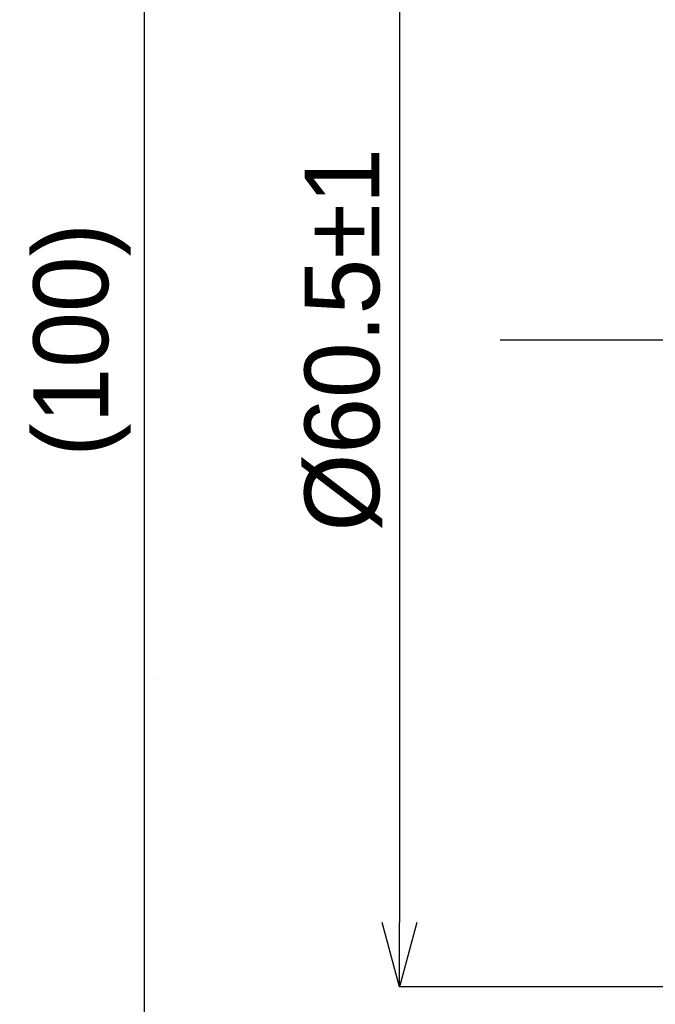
# Model space of a CAD drawing. Extents: x 42 to 326, y -44 to 264.
# Tile 4 of 12: x 159 to 188, y 159 to 205. Entities that reach past the tile are written whole.
import ezdxf

# ---------------------------------------------------------------- set-up
doc = ezdxf.new("R2010")
doc.units = 0
doc.header["$PDSIZE"] = -1
doc.linetypes.add('SLD-実線', pattern=[0])
doc.layers.get('0').update_dxf_attribs({"linetype": 'CONTINUOUS'})
doc.layers.get('Defpoints').update_dxf_attribs({"linetype": 'CONTINUOUS'})
doc.layers.add('SLD-0', color=7, linetype='SLD-実線')
doc.styles.add('SLDTEXTSTYLE1', font='txt')
doc.dimstyles.new('SLDDIMSTYLE5', dxfattribs={"dimtxt": 3.5, "dimasz": 3, "dimexe": 0, "dimexo": 0.0625, "dimgap": 0.875, "dimtad": 3, "dimrnd": 1e-09, "dimzin": 12, "dimdsep": 46, "dimtxsty": 'SLDTEXTSTYLE1', "dimblk1": 'OPEN30', "dimblk2": 'OPEN30', "dimsah": 1, "dimcen": 0.09, "dimadec": 0, "dimazin": 0, "dimtfac": 1, "dimtofl": 0, "dimtmove": 0, "dimatfit": 3, "dimldrblk": 'OPEN30', "dimfxl": 1, "dimtolj": 1, "dimtzin": 12, "dimarcsym": 0})
doc.dimstyles.new('SLDDIMSTYLE7', dxfattribs={"dimtxt": 3.5, "dimasz": 3, "dimexe": 0, "dimexo": 0.0625, "dimgap": 0.875, "dimtad": 3, "dimdec": 1, "dimrnd": 1e-09, "dimzin": 12, "dimdsep": 46, "dimtxsty": 'SLDTEXTSTYLE1', "dimblk1": 'OPEN30', "dimblk2": 'OPEN30', "dimsah": 1, "dimcen": 0.09, "dimadec": 0, "dimazin": 0, "dimtol": 1, "dimtp": 1, "dimtm": 1, "dimtfac": 1, "dimtdec": 0, "dimtofl": 0, "dimtmove": 0, "dimatfit": 3, "dimldrblk": 'OPEN30', "dimfxl": 1, "dimtolj": 1, "dimarcsym": 0})
doc.dimstyles.new('SLDDIMSTYLE9', dxfattribs={"dimtxt": 3.5, "dimasz": 3, "dimexe": 0, "dimexo": 0.0625, "dimgap": 0.875, "dimtad": 3, "dimdec": 1, "dimrnd": 1e-09, "dimdsep": 46, "dimtxsty": 'SLDTEXTSTYLE1', "dimblk1": 'OPEN30', "dimblk2": 'OPEN30', "dimsah": 1, "dimcen": 0.09, "dimadec": 0, "dimazin": 0, "dimtfac": 1, "dimtmove": 0, "dimatfit": 3, "dimldrblk": 'OPEN30', "dimfxl": 1, "dimtolj": 1, "dimtzin": 12, "dimarcsym": 0})

# ---------------------------------------------------------------- blocks, each defined once
blk = doc.blocks.new('_OPEN30')
at = {"color": 0, "linetype": 'ByBlock'}
for p, q in [((-1, 0.267949), (0, 0)), ((0, 0), (-1, -0.267949)), ((0, 0), (-1, 0))]:
    blk.add_line(p, q, dxfattribs=at)
blk = doc.blocks.new('_D_7')
at = {"layer": 'Defpoints', "color": 0}
for p in [(164.603, 240), (223.5, 240), (223.5, 140)]:
    blk.add_point(p, dxfattribs=at)
at = {"layer": 'SLD-0', "color": 0, "lineweight": -2}
for p, q in [((223.438, 240), (164.603, 240)), ((164.603, 143), (164.603, 237)), ((223.438, 140), (164.603, 140))]:
    blk.add_line(p, q, dxfattribs=at)
at = {"layer": 'SLD-0', "color": 0, "lineweight": -2, "xscale": 3, "yscale": 3, "zscale": 3}
for p, rotation in [((164.603, 240), 90), ((164.603, 140), 270)]:
    blk.add_blockref('_OPEN30', p, dxfattribs=dict(at, rotation=rotation))
at = {"layer": 'SLD-0', "color": 0, "insert": (161.685, 190), "char_height": 3.5, "attachment_point": 5, "rotation": 90, "style": 'SLDTEXTSTYLE1'}
blk.add_mtext('\\A1;(100)', dxfattribs=at)
blk = doc.blocks.new('_D_8')
at = {"layer": 'Defpoints', "color": 0}
for p in [(190.8, 220.25), (176.53, 159.75), (190.8, 159.75)]:
    blk.add_point(p, dxfattribs=at)
at = {"layer": 'SLD-0', "color": 0, "lineweight": -2}
for p, q in [((190.738, 220.25), (176.53, 220.25)), ((176.53, 217.25), (176.53, 162.75)), ((190.738, 159.75), (176.53, 159.75))]:
    blk.add_line(p, q, dxfattribs=at)
at = {"layer": 'SLD-0', "color": 0, "lineweight": -2, "xscale": 3, "yscale": 3, "zscale": 3}
for p, rotation in [((176.53, 220.25), 90), ((176.53, 159.75), 270)]:
    blk.add_blockref('_OPEN30', p, dxfattribs=dict(at, rotation=rotation))
at = {"layer": 'SLD-0', "color": 0, "insert": (173.905, 190), "char_height": 3.5, "attachment_point": 5, "rotation": 90, "style": 'SLDTEXTSTYLE1'}
blk.add_mtext('\\A1;%%c60.5±1', dxfattribs=at)
blk = doc.blocks.new('_D_10')
at = {"layer": 'Defpoints', "color": 0}
for p in [(190.11, 179.116), (189.3, 164.5), (190.11, 124)]:
    blk.add_point(p, dxfattribs=at)
at = {"layer": 'SLD-0', "color": 0, "lineweight": -2}
for p, q in [((190.11, 179.054), (190.11, 124)), ((189.3, 164.438), (189.3, 124)), ((186.3, 124), (172.294, 124)), ((190.11, 124), (189.3, 124)), ((193.11, 124), (196.11, 124))]:
    blk.add_line(p, q, dxfattribs=at)
at = {"layer": 'SLD-0', "color": 0, "lineweight": -2, "xscale": 3, "yscale": 3, "zscale": 3}
blk.add_blockref('_OPEN30', (189.3, 124), dxfattribs=at)
at = {"layer": 'SLD-0', "color": 0, "lineweight": -2, "xscale": 3, "yscale": 3, "zscale": 3, "rotation": 180}
blk.add_blockref('_OPEN30', (190.11, 124), dxfattribs=at)
at = {"layer": 'SLD-0', "color": 0, "insert": (177.797, 126.918), "char_height": 3.5, "attachment_point": 5, "style": 'SLDTEXTSTYLE1'}
blk.add_mtext('\\A1;(0.8)', dxfattribs=at)

msp = doc.modelspace()

# ---------------------------------------------------------------- hatches: boundary and pattern name
at = {"linetype": 'SLD-実線'}
h = msp.add_hatch(dxfattribs=at)
h.set_pattern_fill('ANSI31', style=0)
edge = h.paths.add_edge_path(flags=0)
edge.add_spline(control_points=[(174.1347, 199.86737), (173.98198, 199.91235), (173.61278, 199.98065), (173.241, 199.92839), (173.02337, 199.86737)], knot_values=[0.79475102, 0.79475102, 0.79475102, 0.79475102, 0.79773045, 0.80192387, 0.80192387, 0.80192387, 0.80192387], weights=[1, 1, 1, 1, 1], degree=3, periodic=0)
edge.add_line((173.02337, 199.86737), (174.1347, 199.86737))
h = msp.add_hatch(dxfattribs=at)
h.set_pattern_fill('ANSI34', style=0)
edge = h.paths.add_edge_path(flags=0)
edge.add_spline(control_points=[(171.11147, 198.81321), (171.19042, 198.86662), (171.1744, 198.85563), (171.08209, 198.79337), (171.01807, 198.75019), (170.91477, 198.67944), (170.75138, 198.57645), (170.66985, 198.52506), (170.57251, 198.46491), (170.44794, 198.39612), (170.39584, 198.36735), (170.33841, 198.33684), (170.27383, 198.30515), (170.20866, 198.27317), (170.13426, 198.23903), (170.05152, 198.20642), (170.00911, 198.1897), (169.96366, 198.17314), (169.91785, 198.15821), (169.87176, 198.14318), (169.82412, 198.12949), (169.77971, 198.11849), (169.73934, 198.1085), (169.70066, 198.10043), (169.66553, 198.09422), (169.60968, 198.08436), (169.56108, 198.07878), (169.51947, 198.07556), (169.442, 198.06957), (169.38482, 198.07098), (169.33938, 198.07362), (169.23724, 198.07957), (169.18855, 198.09111), (169.16919, 198.09475), (169.13832, 198.10057), (169.18859, 198.0855), (169.31063, 198.07562), (169.43377, 198.06566), (169.63134, 198.07415), (169.85091, 198.13761)], knot_values=[0, 0, 0, 0, 0.00193106, 0.00193106, 0.00193106, 0.00326489, 0.00326489, 0.00326489, 0.00392726, 0.00392726, 0.00392726, 0.0042027, 0.0042027, 0.0042027, 0.00448277, 0.00448277, 0.00448277, 0.00462489, 0.00462489, 0.00462489, 0.00476844, 0.00476844, 0.00476844, 0.00489819, 0.00489819, 0.00489819, 0.00510537, 0.00510537, 0.00510537, 0.00549233, 0.00549233, 0.00549233, 0.00636664, 0.00636664, 0.00636664, 0.00776974, 0.00776974, 0.00776974, 0.00918126, 0.00918126, 0.00918126, 0.00918126], weights=[1, 1, 1, 1, 1, 1, 1, 1, 1, 1, 1, 1, 1, 1, 1, 1, 1, 1, 1, 1, 1, 1, 1, 1, 1, 1, 1, 1, 1, 1, 1, 1, 1, 1, 1, 1, 1, 1, 1, 1], degree=3, periodic=0)
edge.add_spline(control_points=[(169.85091, 198.13761), (170.26644, 198.25772), (170.68674, 198.52591), (171.11147, 198.81321)], knot_values=[0.17743735, 0.17743735, 0.17743735, 0.17743735, 0.1857467, 0.1857467, 0.1857467, 0.1857467], weights=[1, 1, 1, 1], degree=3, periodic=0)
h = msp.add_hatch(dxfattribs=at)
h.set_pattern_fill('ANSI34', style=0)
edge = h.paths.add_edge_path(flags=0)
edge.add_spline(control_points=[(171.11147, 198.81321), (170.68674, 198.52591), (170.26644, 198.25772), (169.85091, 198.13761)], knot_values=[0.8142533, 0.8142533, 0.8142533, 0.8142533, 0.82256265, 0.82256265, 0.82256265, 0.82256265], weights=[1, 1, 1, 1], degree=3, periodic=0)
edge.add_spline(control_points=[(169.85091, 198.13761), (169.91283, 198.11636), (169.97726, 198.10137), (170.04222, 198.09322), (170.15032, 198.07965), (170.26239, 198.0851), (170.36869, 198.109), (170.4805, 198.13415), (170.58927, 198.18044), (170.68535, 198.24292), (170.78605, 198.3084), (170.87597, 198.3936), (170.9477, 198.48995), (171.01982, 198.58685), (171.07576, 198.69782), (171.11147, 198.81321)], knot_values=[0.00246919, 0.00246919, 0.00246919, 0.00246919, 0.00266658, 0.00266658, 0.00266658, 0.00299612, 0.00299612, 0.00299612, 0.00334312, 0.00334312, 0.00334312, 0.00370697, 0.00370697, 0.00370697, 0.00407273, 0.00407273, 0.00407273, 0.00407273], weights=[1, 1, 1, 1, 1, 1, 1, 1, 1, 1, 1, 1, 1, 1, 1, 1], degree=3, periodic=0)
h = msp.add_hatch(dxfattribs=at)
h.set_pattern_fill('ANSI34', style=0)
edge = h.paths.add_edge_path(flags=0)
edge.add_spline(control_points=[(169.83727, 176.05044), (169.53867, 176.14454), (169.28993, 176.1459), (169.19969, 176.14005), (169.16327, 176.13769), (169.15097, 176.1361), (169.16748, 176.13757), (169.18405, 176.13905), (169.2277, 176.14464), (169.32108, 176.14254), (169.36531, 176.14154), (169.42187, 176.13869), (169.49887, 176.12817), (169.535, 176.12324), (169.57633, 176.11644), (169.62302, 176.10675), (169.6702, 176.09696), (169.72459, 176.08372), (169.7814, 176.06732), (169.83017, 176.05323), (169.88204, 176.03641), (169.93159, 176.01872), (169.98616, 175.99923), (170.03954, 175.9782), (170.08867, 175.95755), (170.16546, 175.92527), (170.23466, 175.89293), (170.2963, 175.8626), (170.41557, 175.8039), (170.51197, 175.75041), (170.59427, 175.70317), (170.7696, 175.60253), (170.88793, 175.52606), (170.97416, 175.47037), (171.127, 175.37167), (171.18218, 175.33333), (171.15333, 175.35259), (171.14584, 175.35759), (171.1323, 175.36663), (171.11115, 175.38066)], knot_values=[0, 0, 0, 0, 0.00202946, 0.00202946, 0.00202946, 0.0028368, 0.0028368, 0.0028368, 0.00364964, 0.00364964, 0.00364964, 0.00403297, 0.00403297, 0.00403297, 0.00421161, 0.00421161, 0.00421161, 0.00439354, 0.00439354, 0.00439354, 0.00454923, 0.00454923, 0.00454923, 0.00472024, 0.00472024, 0.00472024, 0.00498822, 0.00498822, 0.00498822, 0.00550883, 0.00550883, 0.00550883, 0.00662383, 0.00662383, 0.00662383, 0.00861194, 0.00861194, 0.00861194, 0.00912219, 0.00912219, 0.00912219, 0.00912219], weights=[1, 1, 1, 1, 1, 1, 1, 1, 1, 1, 1, 1, 1, 1, 1, 1, 1, 1, 1, 1, 1, 1, 1, 1, 1, 1, 1, 1, 1, 1, 1, 1, 1, 1, 1, 1, 1, 1, 1, 1], degree=3, periodic=0)
edge.add_spline(control_points=[(171.11115, 175.38066), (170.68123, 175.66581), (170.25121, 175.92), (169.83727, 176.05044)], knot_values=[0.6394463, 0.6394463, 0.6394463, 0.6394463, 0.6474792, 0.6474792, 0.6474792, 0.6474792], weights=[1, 1, 1, 1], degree=3, periodic=0)
h = msp.add_hatch(dxfattribs=at)
h.set_pattern_fill('ANSI34', style=0)
edge = h.paths.add_edge_path(flags=0)
edge.add_spline(control_points=[(169.83727, 176.05044), (170.25121, 175.92), (170.68123, 175.66581), (171.11115, 175.38066)], knot_values=[0.3525208, 0.3525208, 0.3525208, 0.3525208, 0.3605537, 0.3605537, 0.3605537, 0.3605537], weights=[1, 1, 1, 1], degree=3, periodic=0)
edge.add_spline(control_points=[(171.11115, 175.38066), (171.07881, 175.48485), (171.03008, 175.58529), (170.96785, 175.67488), (170.90523, 175.76504), (170.82735, 175.84636), (170.73947, 175.91214), (170.65422, 175.97596), (170.55738, 176.0267), (170.45616, 176.05978), (170.35482, 176.0929), (170.24638, 176.10911), (170.13978, 176.1068), (170.03723, 176.10458), (169.93377, 176.0852), (169.83727, 176.05044)], knot_values=[0.00482286, 0.00482286, 0.00482286, 0.00482286, 0.0051525, 0.0051525, 0.0051525, 0.00548404, 0.00548404, 0.00548404, 0.00580569, 0.00580569, 0.00580569, 0.00612793, 0.00612793, 0.00612793, 0.00643792, 0.00643792, 0.00643792, 0.00643792], weights=[1, 1, 1, 1, 1, 1, 1, 1, 1, 1, 1, 1, 1, 1, 1, 1], degree=3, periodic=0)
h = msp.add_hatch(dxfattribs=at)
h.set_pattern_fill('ANSI31', style=0)
edge = h.paths.add_edge_path(flags=0)
edge.add_spline(control_points=[(163.6996, 174.97367), (163.6916, 174.97943), (163.68072, 174.98726), (163.66869, 174.99592), (163.65668, 175.00457), (163.64348, 175.01407), (163.63007, 175.02374), (163.60322, 175.04308), (163.57564, 175.06296), (163.55143, 175.08039), (163.5034, 175.11498), (163.47239, 175.13723), (163.454, 175.15042), (163.44372, 175.15778), (163.43655, 175.16292), (163.42624, 175.1703), (163.41585, 175.17773), (163.4033, 175.18673), (163.37043, 175.21014), (163.35449, 175.22149), (163.33329, 175.23658), (163.30127, 175.25921), (163.28359, 175.27171), (163.26208, 175.28688), (163.23625, 175.30498), (163.21981, 175.31649), (163.20131, 175.32942), (163.1815, 175.34318), (163.16, 175.35811), (163.13636, 175.37445), (163.11282, 175.3906), (163.08938, 175.40668), (163.06543, 175.42299), (163.0428, 175.43829), (163.01541, 175.45681), (162.98919, 175.47436), (162.96526, 175.49023), (162.92653, 175.51593), (162.89251, 175.53811), (162.86327, 175.55696), (162.82717, 175.58022), (162.79737, 175.59905), (162.77256, 175.61457), (162.7222, 175.64607), (162.69096, 175.66488), (162.67119, 175.67678), (162.60388, 175.71726), (162.64457, 175.69373), (162.737, 175.63666), (162.79021, 175.60382), (162.86647, 175.55605), (162.98072, 175.47996), (163.04116, 175.4397), (163.11345, 175.39062), (163.20083, 175.32973), (163.24867, 175.29639), (163.30203, 175.25881), (163.36047, 175.21723), (163.39457, 175.19297), (163.43114, 175.16683), (163.46841, 175.14008), (163.49342, 175.12214), (163.51928, 175.10354), (163.54396, 175.08577), (163.56365, 175.0716), (163.58299, 175.05766), (163.60031, 175.04518), (163.6176, 175.03272), (163.63327, 175.02143), (163.64627, 175.01206), (163.66612, 174.99777), (163.68051, 174.98741), (163.69028, 174.98038), (163.69996, 174.97342), (163.70559, 174.96937), (163.70867, 174.96715), (163.71599, 174.96189), (163.70984, 174.96631), (163.6996, 174.97367)], knot_values=[0, 0, 0, 0, 0.00020792, 0.00020792, 0.00020792, 0.00041543, 0.00041543, 0.00041543, 0.00083072, 0.00083072, 0.00083072, 0.00165673, 0.00165673, 0.00165673, 0.00211706, 0.00211706, 0.00211706, 0.00258146, 0.00258146, 0.00258146, 0.00280691, 0.00280691, 0.00280691, 0.00293108, 0.00293108, 0.00293108, 0.00300969, 0.00300969, 0.00300969, 0.00309542, 0.00309542, 0.00309542, 0.00318062, 0.00318062, 0.00318062, 0.00328367, 0.00328367, 0.00328367, 0.00345122, 0.00345122, 0.00345122, 0.00365758, 0.00365758, 0.00365758, 0.00407902, 0.00407902, 0.00407902, 0.00553829, 0.00553829, 0.00553829, 0.00637232, 0.00637232, 0.00637232, 0.00681157, 0.00681157, 0.00681157, 0.00705101, 0.00705101, 0.00705101, 0.00719016, 0.00719016, 0.00719016, 0.00728323, 0.00728323, 0.00728323, 0.00735733, 0.00735733, 0.00735733, 0.00743137, 0.00743137, 0.00743137, 0.00754522, 0.00754522, 0.00754522, 0.00765702, 0.00765702, 0.00765702, 0.00792403, 0.00792403, 0.00792403, 0.00792403], weights=[1, 1, 1, 1, 1, 1, 1, 1, 1, 1, 1, 1, 1, 1, 1, 1, 1, 1, 1, 1, 1, 1, 1, 1, 1, 1, 1, 1, 1, 1, 1, 1, 1, 1, 1, 1, 1, 1, 1, 1, 1, 1, 1, 1, 1, 1, 1, 1, 1, 1, 1, 1, 1, 1, 1, 1, 1, 1, 1, 1, 1, 1, 1, 1, 1, 1, 1, 1, 1, 1, 1, 1, 1, 1, 1, 1, 1, 1, 1], degree=3, periodic=0)
h = msp.add_hatch(dxfattribs=at)
h.set_pattern_fill('ANSI31', style=0)
edge = h.paths.add_edge_path(flags=0)
edge.add_spline(control_points=[(172.28066, 174.59228), (172.27518, 174.5957), (172.26524, 174.60193), (172.2528, 174.60977), (172.2405, 174.61753), (172.22569, 174.62692), (172.20948, 174.63727), (172.17739, 174.65776), (172.13991, 174.68198), (172.10186, 174.70691), (172.02525, 174.75711), (171.94614, 174.81032), (171.88662, 174.85072), (171.8025, 174.90784), (171.76667, 174.93265), (171.77488, 174.92702), (171.78463, 174.92033), (171.85366, 174.87312), (171.82595, 174.89205), (171.8193, 174.8966), (171.80585, 174.90578), (171.77802, 174.92486), (171.76223, 174.9357), (171.74127, 174.95009), (171.71393, 174.96892), (171.69677, 174.98073), (171.67677, 174.99452), (171.65453, 175.00987), (171.6316, 175.0257), (171.60568, 175.04359), (171.57891, 175.06208), (171.5522, 175.08053), (171.52396, 175.10002), (171.49654, 175.11892), (171.46397, 175.14138), (171.43165, 175.16362), (171.40162, 175.18422), (171.36072, 175.21229), (171.32282, 175.23817), (171.28915, 175.26105), (171.24243, 175.2928), (171.20244, 175.31973), (171.16885, 175.34222), (171.11443, 175.37864), (171.07517, 175.4045), (171.04729, 175.42278), (171.00696, 175.44922), (170.98934, 175.46056), (170.98457, 175.46365), (170.97608, 175.46914), (171.0051, 175.45039), (171.03785, 175.42896), (171.08994, 175.39488), (171.15082, 175.35531), (171.31477, 175.24362), (171.3774, 175.20095), (171.45743, 175.14596), (171.56034, 175.0749), (171.62202, 175.03232), (171.69319, 174.98307), (171.77371, 174.92782), (171.82295, 174.89404), (171.87679, 174.85727), (171.93309, 174.81927), (171.97025, 174.79419), (172.00932, 174.76803), (172.04752, 174.74272), (172.07327, 174.72566), (172.09907, 174.7087), (172.12313, 174.69301), (172.14879, 174.67628), (172.17305, 174.66061), (172.1935, 174.6475), (172.21387, 174.63443), (172.23103, 174.62354), (172.24418, 174.61522), (172.25971, 174.6054), (172.2702, 174.59883), (172.27656, 174.59484), (172.28748, 174.588), (172.28702, 174.5883), (172.28066, 174.59228)], knot_values=[0, 0, 0, 0, 0.00017252, 0.00017252, 0.00017252, 0.00034296, 0.00034296, 0.00034296, 0.00068057, 0.00068057, 0.00068057, 0.00136028, 0.00136028, 0.00136028, 0.00233488, 0.00233488, 0.00233488, 0.00347459, 0.00347459, 0.00347459, 0.00374738, 0.00374738, 0.00374738, 0.00390179, 0.00390179, 0.00390179, 0.00399815, 0.00399815, 0.00399815, 0.00409786, 0.00409786, 0.00409786, 0.00419729, 0.00419729, 0.00419729, 0.00431548, 0.00431548, 0.00431548, 0.0044768, 0.0044768, 0.0044768, 0.00470095, 0.00470095, 0.00470095, 0.00506542, 0.00506542, 0.00506542, 0.00559273, 0.00559273, 0.00559273, 0.00653002, 0.00653002, 0.00653002, 0.00802566, 0.00802566, 0.00802566, 0.00859283, 0.00859283, 0.00859283, 0.0089314, 0.0089314, 0.0089314, 0.00913766, 0.00913766, 0.00913766, 0.00927336, 0.00927336, 0.00927336, 0.00936437, 0.00936437, 0.00936437, 0.0094619, 0.0094619, 0.0094619, 0.00955893, 0.00955893, 0.00955893, 0.00967344, 0.00967344, 0.00967344, 0.00987071, 0.00987071, 0.00987071, 0.00987071], weights=[1, 1, 1, 1, 1, 1, 1, 1, 1, 1, 1, 1, 1, 1, 1, 1, 1, 1, 1, 1, 1, 1, 1, 1, 1, 1, 1, 1, 1, 1, 1, 1, 1, 1, 1, 1, 1, 1, 1, 1, 1, 1, 1, 1, 1, 1, 1, 1, 1, 1, 1, 1, 1, 1, 1, 1, 1, 1, 1, 1, 1, 1, 1, 1, 1, 1, 1, 1, 1, 1, 1, 1, 1, 1, 1, 1, 1, 1, 1, 1, 1, 1], degree=3, periodic=0)
h = msp.add_hatch(dxfattribs=at)
h.set_pattern_fill('ANSI31', style=0)
edge = h.paths.add_edge_path(flags=0)
edge.add_spline(control_points=[(158.77031, 174.49081), (158.78322, 174.49968), (158.79655, 174.50895), (158.81005, 174.51844), (158.84251, 174.54126), (158.87658, 174.56586), (158.90948, 174.59018), (158.94991, 174.62007), (158.98971, 174.65036), (159.02653, 174.67893), (159.07656, 174.71777), (159.12262, 174.75462), (159.16324, 174.78759), (159.21913, 174.83298), (159.26646, 174.87243), (159.30493, 174.90475), (159.36604, 174.95609), (159.40705, 174.9913), (159.42874, 175.00989), (159.4501, 175.0282), (159.45372, 175.03132), (159.43802, 175.01785), (159.43616, 175.01626), (159.43402, 175.01442), (159.43159, 175.01234), (159.41878, 175.00136), (159.39818, 174.98368), (159.36541, 174.95585), (159.3485, 174.94149), (159.32795, 174.92408), (159.30218, 174.90244), (159.28686, 174.88958), (159.26929, 174.87488), (159.24985, 174.85874), (159.23386, 174.84547), (159.21617, 174.83085), (159.19829, 174.8162), (159.17801, 174.79957), (159.15694, 174.78244), (159.13722, 174.76655), (159.11771, 174.75082), (159.09894, 174.73584), (159.0813, 174.72187), (159.03667, 174.68655), (158.99751, 174.65633), (158.96151, 174.6291), (158.92768, 174.6035), (158.89628, 174.5803), (158.86655, 174.55877), (158.83236, 174.53401), (158.80029, 174.51142), (158.77031, 174.49081)], knot_values=[0.00273174, 0.00273174, 0.00273174, 0.00273174, 0.00278267, 0.00278267, 0.00278267, 0.00290553, 0.00290553, 0.00290553, 0.00305668, 0.00305668, 0.00305668, 0.00326255, 0.00326255, 0.00326255, 0.00354654, 0.00354654, 0.00354654, 0.00400119, 0.00400119, 0.00400119, 0.00444787, 0.00444787, 0.00444787, 0.00450033, 0.00450033, 0.00450033, 0.00477933, 0.00477933, 0.00477933, 0.00492264, 0.00492264, 0.00492264, 0.00500759, 0.00500759, 0.00500759, 0.00507746, 0.00507746, 0.00507746, 0.00515695, 0.00515695, 0.00515695, 0.00523503, 0.00523503, 0.00523503, 0.00543407, 0.00543407, 0.00543407, 0.00562021, 0.00562021, 0.00562021, 0.00583534, 0.00583534, 0.00583534, 0.00583534], weights=[1, 1, 1, 1, 1, 1, 1, 1, 1, 1, 1, 1, 1, 1, 1, 1, 1, 1, 1, 1, 1, 1, 1, 1, 1, 1, 1, 1, 1, 1, 1, 1, 1, 1, 1, 1, 1, 1, 1, 1, 1, 1, 1, 1, 1, 1, 1, 1, 1, 1, 1, 1], degree=3, periodic=0)
h = msp.add_hatch(dxfattribs=at)
h.set_pattern_fill('ANSI31', style=0)
edge = h.paths.add_edge_path(flags=0)
edge.add_spline(control_points=[(167.80117, 175.33754), (167.75268, 175.29446), (167.70664, 175.25332), (167.64876, 175.20192), (167.60684, 175.1647), (167.54646, 175.11057), (167.44078, 175.01985), (167.37801, 174.96596), (167.29851, 174.89852), (167.19809, 174.81794), (167.13654, 174.76854), (167.06576, 174.71319), (166.98583, 174.65414), (166.9363, 174.61754), (166.88211, 174.57875), (166.82557, 174.54018), (166.78711, 174.51395), (166.74668, 174.48726), (166.70735, 174.46226), (166.6788, 174.44412), (166.65028, 174.42652), (166.62403, 174.41077), (166.59572, 174.39377), (166.56936, 174.3785), (166.54763, 174.36619), (166.52597, 174.35393), (166.50826, 174.34422), (166.4952, 174.33714), (166.47425, 174.32579), (166.46433, 174.32064), (166.46259, 174.31972), (166.46085, 174.31881), (166.4668, 174.32192), (166.47752, 174.32764), (166.50163, 174.3405), (166.54952, 174.36662), (166.60345, 174.39851), (166.71055, 174.46183), (166.84287, 174.54979), (166.95613, 174.63234), (167.05807, 174.70664), (167.14841, 174.77808), (167.19724, 174.81725), (167.23467, 174.84728), (167.2462, 174.85684), (167.23628, 174.84878), (167.21336, 174.83015), (167.09199, 174.73386), (167.03471, 174.69064), (167.02034, 174.67979), (167.01013, 174.67218), (167.00999, 174.67208), (167.00992, 174.67203), (167.0129, 174.67424), (167.02061, 174.68003), (167.02896, 174.68629), (167.04311, 174.6969), (167.06577, 174.71422), (167.08105, 174.7259), (167.10067, 174.741), (167.12434, 174.75951), (167.14385, 174.77476), (167.16661, 174.79273), (167.19095, 174.81222), (167.21965, 174.83519), (167.25147, 174.86102), (167.28258, 174.88666), (167.31345, 174.9121), (167.34456, 174.9381), (167.37384, 174.96283), (167.41563, 174.99814), (167.45499, 175.03196), (167.49034, 175.06263), (167.53382, 175.10034), (167.57246, 175.13436), (167.60623, 175.16422), (167.66891, 175.21966), (167.71679, 175.26245), (167.75226, 175.29404), (167.78754, 175.32545), (167.81127, 175.34652), (167.82577, 175.35937), (167.86279, 175.3922), (167.83898, 175.37113), (167.80117, 175.33754)], knot_values=[0, 0, 0, 0, 0.00127382, 0.00127382, 0.00127382, 0.00220297, 0.00220297, 0.00220297, 0.00275298, 0.00275298, 0.00275298, 0.00308873, 0.00308873, 0.00308873, 0.00329604, 0.00329604, 0.00329604, 0.0034367, 0.0034367, 0.0034367, 0.0035384, 0.0035384, 0.0035384, 0.00364854, 0.00364854, 0.00364854, 0.00375799, 0.00375799, 0.00375799, 0.00393496, 0.00393496, 0.00393496, 0.00410901, 0.00410901, 0.00410901, 0.0045034, 0.0045034, 0.0045034, 0.00528313, 0.00528313, 0.00528313, 0.00599003, 0.00599003, 0.00599003, 0.00653205, 0.00653205, 0.00653205, 0.00777906, 0.00777906, 0.00777906, 0.00809281, 0.00809281, 0.00809281, 0.0082634, 0.0082634, 0.0082634, 0.00844908, 0.00844908, 0.00844908, 0.00857402, 0.00857402, 0.00857402, 0.00867682, 0.00867682, 0.00867682, 0.00879869, 0.00879869, 0.00879869, 0.008919, 0.008919, 0.008919, 0.00909125, 0.00909125, 0.00909125, 0.00930282, 0.00930282, 0.00930282, 0.00969849, 0.00969849, 0.00969849, 0.01009016, 0.01009016, 0.01009016, 0.01110178, 0.01110178, 0.01110178, 0.01110178], weights=[1, 1, 1, 1, 1, 1, 1, 1, 1, 1, 1, 1, 1, 1, 1, 1, 1, 1, 1, 1, 1, 1, 1, 1, 1, 1, 1, 1, 1, 1, 1, 1, 1, 1, 1, 1, 1, 1, 1, 1, 1, 1, 1, 1, 1, 1, 1, 1, 1, 1, 1, 1, 1, 1, 1, 1, 1, 1, 1, 1, 1, 1, 1, 1, 1, 1, 1, 1, 1, 1, 1, 1, 1, 1, 1, 1, 1, 1, 1, 1, 1, 1, 1, 1, 1], degree=3, periodic=0)
h = msp.add_hatch(dxfattribs=at)
h.set_pattern_fill('ANSI31', style=0)
edge = h.paths.add_edge_path(flags=0)
edge.add_spline(control_points=[(175.41693, 174.99701), (175.45433, 175.03007), (175.57204, 175.13449), (175.68982, 175.23879), (175.77031, 175.30858)], knot_values=[0.38931979, 0.38931979, 0.38931979, 0.38931979, 0.39013045, 0.39187058, 0.39187058, 0.39187058, 0.39187058], weights=[1, 1, 1, 1, 1], degree=3, periodic=0)
edge.add_spline(control_points=[(175.77031, 175.30858), (175.76697, 175.30569), (175.7636, 175.30276), (175.7602, 175.29981), (175.6933, 175.2417), (175.61478, 175.17235), (175.52279, 175.09078), (175.47103, 175.04489), (175.41392, 174.99419), (175.35228, 174.94005), (175.31627, 174.90841), (175.27793, 174.87494), (175.23929, 174.84159), (175.21353, 174.81936), (175.18709, 174.79672), (175.16216, 174.77558), (175.14277, 174.75914), (175.12391, 174.74328), (175.10726, 174.72937), (175.09061, 174.71547), (175.0758, 174.70321), (175.06386, 174.69338), (175.04695, 174.67945), (175.03522, 174.6699), (175.02798, 174.66401), (175.0208, 174.65817), (175.01764, 174.65562), (175.01709, 174.65517), (175.01575, 174.65409), (175.02937, 174.6651), (175.0474, 174.67986), (175.06359, 174.69312), (175.08393, 174.7099), (175.10552, 174.72792), (175.14868, 174.76395), (175.19675, 174.80487), (175.24016, 174.84234), (175.32792, 174.91809), (175.39445, 174.97715), (175.41693, 174.99701)], knot_values=[0.00182023, 0.00182023, 0.00182023, 0.00182023, 0.00184365, 0.00184365, 0.00184365, 0.002309, 0.002309, 0.002309, 0.00256964, 0.00256964, 0.00256964, 0.00272134, 0.00272134, 0.00272134, 0.00282219, 0.00282219, 0.00282219, 0.00290047, 0.00290047, 0.00290047, 0.00297878, 0.00297878, 0.00297878, 0.00309039, 0.00309039, 0.00309039, 0.00320018, 0.00320018, 0.00320018, 0.00347265, 0.00347265, 0.00347265, 0.0037161, 0.0037161, 0.0037161, 0.00420239, 0.00420239, 0.00420239, 0.00519248, 0.00519248, 0.00519248, 0.00519248], weights=[1, 1, 1, 1, 1, 1, 1, 1, 1, 1, 1, 1, 1, 1, 1, 1, 1, 1, 1, 1, 1, 1, 1, 1, 1, 1, 1, 1, 1, 1, 1, 1, 1, 1, 1, 1, 1, 1, 1, 1], degree=3, periodic=0)
h = msp.add_hatch(dxfattribs=at)
h.set_pattern_fill('ANSI31', style=0)
edge = h.paths.add_edge_path(flags=0)
edge.add_spline(control_points=[(165.30868, 174.10756), (165.30554, 174.10818), (165.29715, 174.10983), (165.28311, 174.11283), (165.26614, 174.11647), (165.24039, 174.12219), (165.20606, 174.13112), (165.18178, 174.13744), (165.1527, 174.14552), (165.12005, 174.15561), (165.08759, 174.16563), (165.05078, 174.17792), (165.01248, 174.19194), (164.96888, 174.2079), (164.922, 174.22663), (164.87694, 174.2461), (164.83212, 174.26546), (164.78775, 174.28607), (164.74686, 174.30606), (164.69608, 174.33089), (164.64913, 174.35545), (164.60811, 174.37771), (164.55477, 174.40666), (164.50972, 174.4326), (164.47418, 174.45348), (164.43276, 174.47783), (164.40294, 174.49608), (164.38581, 174.5066), (164.36881, 174.51704), (164.36377, 174.52019), (164.3726, 174.51473), (164.3796, 174.51041), (164.39552, 174.50055), (164.42195, 174.4846), (164.44155, 174.47277), (164.4675, 174.45725), (164.49976, 174.43855), (164.52337, 174.42487), (164.55088, 174.40919), (164.58108, 174.39251), (164.61408, 174.37428), (164.65126, 174.35436), (164.68912, 174.33497), (164.72681, 174.31566), (164.76617, 174.29639), (164.80415, 174.27874), (164.85136, 174.25681), (164.8978, 174.23675), (164.94078, 174.21948), (165, 174.19569), (165.05459, 174.17639), (165.1017, 174.16137), (165.16053, 174.14261), (165.20955, 174.12985), (165.24472, 174.1215), (165.27677, 174.1139), (165.29812, 174.10967), (165.30629, 174.10803), (165.31034, 174.10722), (165.31122, 174.10705), (165.30868, 174.10756)], knot_values=[0, 0, 0, 0, 0.00015242, 0.00015242, 0.00015242, 0.0003377, 0.0003377, 0.0003377, 0.00046814, 0.00046814, 0.00046814, 0.0005981, 0.0005981, 0.0005981, 0.00074671, 0.00074671, 0.00074671, 0.000894, 0.000894, 0.000894, 0.00107719, 0.00107719, 0.00107719, 0.00131604, 0.00131604, 0.00131604, 0.00159487, 0.00159487, 0.00159487, 0.00187157, 0.00187157, 0.00187157, 0.00209041, 0.00209041, 0.00209041, 0.00225224, 0.00225224, 0.00225224, 0.00237016, 0.00237016, 0.00237016, 0.00249962, 0.00249962, 0.00249962, 0.00262822, 0.00262822, 0.00262822, 0.00278823, 0.00278823, 0.00278823, 0.0030093, 0.0030093, 0.0030093, 0.00328612, 0.00328612, 0.00328612, 0.00353767, 0.00353767, 0.00353767, 0.00366126, 0.00366126, 0.00366126, 0.00366126], weights=[1, 1, 1, 1, 1, 1, 1, 1, 1, 1, 1, 1, 1, 1, 1, 1, 1, 1, 1, 1, 1, 1, 1, 1, 1, 1, 1, 1, 1, 1, 1, 1, 1, 1, 1, 1, 1, 1, 1, 1, 1, 1, 1, 1, 1, 1, 1, 1, 1, 1, 1, 1, 1, 1, 1, 1, 1, 1, 1, 1, 1], degree=3, periodic=0)
h = msp.add_hatch(dxfattribs=at)
h.set_pattern_fill('ANSI31', style=0)
edge = h.paths.add_edge_path(flags=0)
edge.add_spline(control_points=[(165.97923, 174.12713), (165.97758, 174.1267), (165.97443, 174.12589), (165.96981, 174.12472), (165.96524, 174.12357), (165.95922, 174.12207), (165.95178, 174.12027), (165.93216, 174.11554), (165.90208, 174.10857), (165.86301, 174.10142), (165.82625, 174.09469), (165.78062, 174.08769), (165.72907, 174.08302), (165.68227, 174.07879), (165.62958, 174.07653), (165.57445, 174.07774), (165.5264, 174.07879), (165.4755, 174.08246), (165.42478, 174.08877), (165.38029, 174.0943), (165.33504, 174.10197), (165.2919, 174.11097), (165.24955, 174.11982), (165.20828, 174.13016), (165.1715, 174.14045), (165.12994, 174.15209), (165.09296, 174.16395), (165.06378, 174.17385), (165.03477, 174.18369), (165.01244, 174.19189), (164.99686, 174.19772), (164.97332, 174.20652), (164.96407, 174.21025), (164.96588, 174.20955), (164.9668, 174.20919), (164.97054, 174.20773), (164.97679, 174.20533), (164.99058, 174.20003), (165.01684, 174.19), (165.05373, 174.17728), (165.08993, 174.16481), (165.1374, 174.14938), (165.19509, 174.13401), (165.23854, 174.12243), (165.28894, 174.11064), (165.34422, 174.1009), (165.38167, 174.09429), (165.42207, 174.08854), (165.46336, 174.08447), (165.5054, 174.08032), (165.54939, 174.07787), (165.59159, 174.07747), (165.64111, 174.07699), (165.6897, 174.07937), (165.73224, 174.08331), (165.77449, 174.08723), (165.81228, 174.09266), (165.84386, 174.09803), (165.89179, 174.10619), (165.92742, 174.11442), (165.94987, 174.11981), (165.97466, 174.12576), (165.98445, 174.12848), (165.97923, 174.12713)], knot_values=[0, 0, 0, 0, 0.00007951, 0.00007951, 0.00007951, 0.00015794, 0.00015794, 0.00015794, 0.00036691, 0.00036691, 0.00036691, 0.0005634, 0.0005634, 0.0005634, 0.00074151, 0.00074151, 0.00074151, 0.00089646, 0.00089646, 0.00089646, 0.00103224, 0.00103224, 0.00103224, 0.00116578, 0.00116578, 0.00116578, 0.00131739, 0.00131739, 0.00131739, 0.00146758, 0.00146758, 0.00146758, 0.00169613, 0.00169613, 0.00169613, 0.00181071, 0.00181071, 0.00181071, 0.0020659, 0.0020659, 0.0020659, 0.00231657, 0.00231657, 0.00231657, 0.00250487, 0.00250487, 0.00250487, 0.00263177, 0.00263177, 0.00263177, 0.00276136, 0.00276136, 0.00276136, 0.00291427, 0.00291427, 0.00291427, 0.00306543, 0.00306543, 0.00306543, 0.0032967, 0.0032967, 0.0032967, 0.00355221, 0.00355221, 0.00355221, 0.00355221], weights=[1, 1, 1, 1, 1, 1, 1, 1, 1, 1, 1, 1, 1, 1, 1, 1, 1, 1, 1, 1, 1, 1, 1, 1, 1, 1, 1, 1, 1, 1, 1, 1, 1, 1, 1, 1, 1, 1, 1, 1, 1, 1, 1, 1, 1, 1, 1, 1, 1, 1, 1, 1, 1, 1, 1, 1, 1, 1, 1, 1, 1, 1, 1, 1], degree=3, periodic=0)
h = msp.add_hatch(dxfattribs=at)
h.set_pattern_fill('ANSI31', style=0)
edge = h.paths.add_edge_path(flags=0)
edge.add_spline(control_points=[(173.80184, 174.05717), (173.79822, 174.05694), (173.78704, 174.05616), (173.76851, 174.05542), (173.75042, 174.0547), (173.72493, 174.054), (173.69238, 174.0545), (173.66552, 174.05492), (173.63333, 174.05619), (173.59675, 174.05916), (173.56398, 174.06183), (173.527, 174.06595), (173.48783, 174.07188), (173.44665, 174.07811), (173.40195, 174.08656), (173.35773, 174.09666), (173.30605, 174.10846), (173.25335, 174.1229), (173.20523, 174.1378), (173.15742, 174.15261), (173.11253, 174.16828), (173.073, 174.18302), (173.01189, 174.20582), (172.96113, 174.22723), (172.92323, 174.24379), (172.88583, 174.26013), (172.85947, 174.27241), (172.84516, 174.27909), (172.83093, 174.28574), (172.82822, 174.28704), (172.83818, 174.28236), (172.84221, 174.28047), (172.84831, 174.27761), (172.85657, 174.27379), (172.87068, 174.26726), (172.89137, 174.25777), (172.91865, 174.2458), (172.94268, 174.23525), (172.97235, 174.22256), (173.0067, 174.20874), (173.03979, 174.19542), (173.07804, 174.18076), (173.11903, 174.16634), (173.16322, 174.15079), (173.2119, 174.13514), (173.26053, 174.12146), (173.31662, 174.10568), (173.37462, 174.09203), (173.42835, 174.08196), (173.4903, 174.07035), (173.54905, 174.06298), (173.59872, 174.059), (173.65442, 174.05455), (173.70087, 174.05399), (173.73423, 174.05448), (173.76826, 174.05498), (173.78995, 174.05642), (173.79863, 174.05697), (173.80328, 174.05726), (173.80433, 174.05734), (173.80184, 174.05717)], knot_values=[0, 0, 0, 0, 0.00017976, 0.00017976, 0.00017976, 0.00035539, 0.00035539, 0.00035539, 0.00050019, 0.00050019, 0.00050019, 0.00062996, 0.00062996, 0.00062996, 0.00076683, 0.00076683, 0.00076683, 0.00092751, 0.00092751, 0.00092751, 0.00108643, 0.00108643, 0.00108643, 0.00133433, 0.00133433, 0.00133433, 0.00157807, 0.00157807, 0.00157807, 0.00182051, 0.00182051, 0.00182051, 0.0019173, 0.0019173, 0.0019173, 0.00208372, 0.00208372, 0.00208372, 0.00223031, 0.00223031, 0.00223031, 0.00237166, 0.00237166, 0.00237166, 0.0025245, 0.0025245, 0.0025245, 0.00270138, 0.00270138, 0.00270138, 0.00290569, 0.00290569, 0.00290569, 0.003135, 0.003135, 0.003135, 0.00336844, 0.00336844, 0.00336844, 0.00349235, 0.00349235, 0.00349235, 0.00349235], weights=[1, 1, 1, 1, 1, 1, 1, 1, 1, 1, 1, 1, 1, 1, 1, 1, 1, 1, 1, 1, 1, 1, 1, 1, 1, 1, 1, 1, 1, 1, 1, 1, 1, 1, 1, 1, 1, 1, 1, 1, 1, 1, 1, 1, 1, 1, 1, 1, 1, 1, 1, 1, 1, 1, 1, 1, 1, 1, 1, 1, 1], degree=3, periodic=0)
h = msp.add_hatch(dxfattribs=at)
h.set_pattern_fill('ANSI31', style=0)
edge = h.paths.add_edge_path(flags=0)
edge.add_spline(control_points=[(180.73706, 174.32548), (181.13448, 174.1263), (181.75298, 173.94691), (182.33799, 174.19745), (182.55073, 174.32548)], knot_values=[0.42483364, 0.42483364, 0.42483364, 0.42483364, 0.43255849, 0.43706258, 0.43706258, 0.43706258, 0.43706258], weights=[1, 1, 1, 1, 1], degree=3, periodic=0)
edge.add_line((182.55073, 174.32548), (180.73706, 174.32548))

# ---------------------------------------------------------------- linework, layer by layer
at = {"layer": 'SLD-0', "color": 7}
msp.add_line((181.24384, 190), (239.5727, 190), dxfattribs=at)

# ---------------------------------------------------------------- dimensions: what is measured, and where the dimension line sits
for base, p1, p2, text, dimstyle, picture, middle in [((164.60269, 240), (223.5, 140), (223.5, 240), '(<>)', 'SLDDIMSTYLE5', '_D_7', (164.60269, 190)), ((176.53048, 159.75), (190.8, 220.25), (190.8, 159.75), '%%c<>', 'SLDDIMSTYLE7', '_D_8', (176.53048, 190))]:
    dim = msp.add_linear_dim(base=base, p1=p1, p2=p2, angle=90, text=text, dimstyle=dimstyle, dxfattribs=at)
    dim.commit()
    dim.dimension.update_dxf_attribs({"geometry": picture, "text_midpoint": middle, "dimtype": 160})
dim = msp.add_linear_dim(base=(190.11, 124), p1=(189.3, 164.5), p2=(190.11, 179.1162), text='(<>)', dimstyle='SLDDIMSTYLE9', dxfattribs=at)
dim.commit()
dim.dimension.update_dxf_attribs({"geometry": '_D_10', "text_midpoint": (177.79683, 124), "dimtype": 160})

doc.saveas('drawing.dxf')
